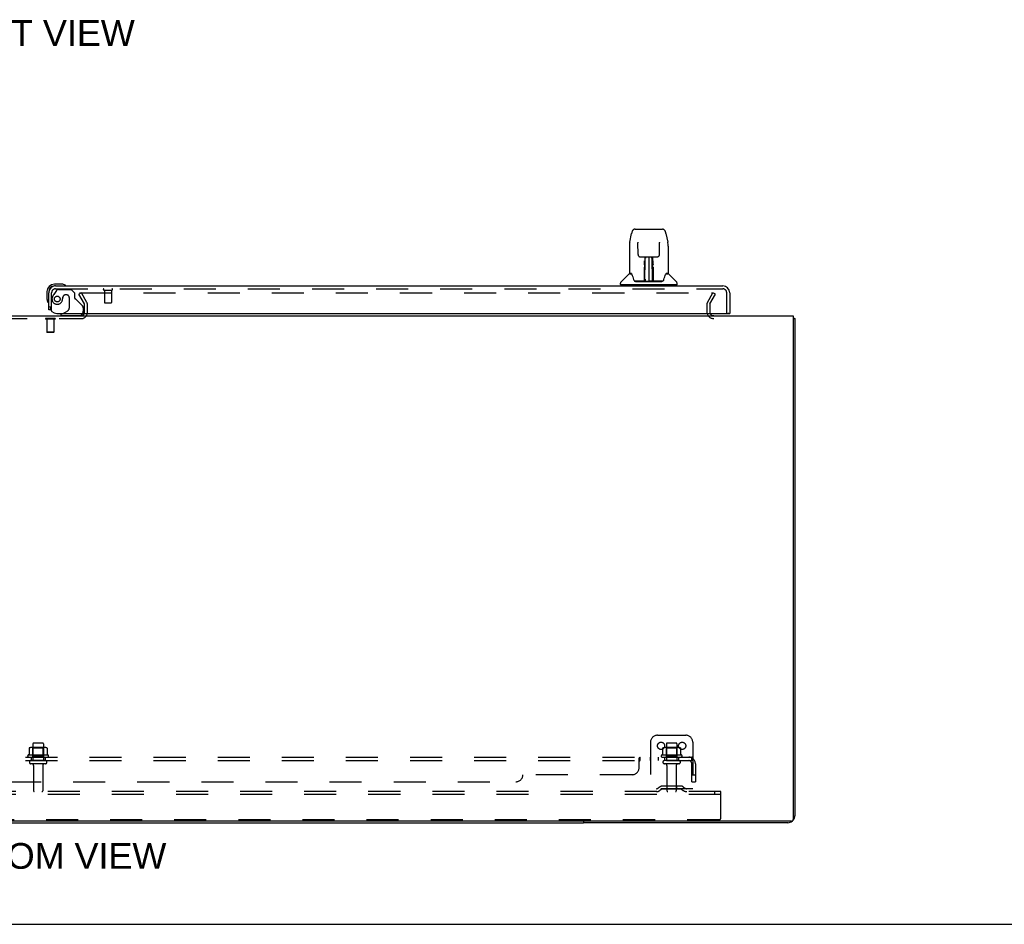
# Model space of a CAD drawing. Header units: inches. Extents: x 0 to 207, y 0 to 134.
# Tile 3 of 78: x 71 to 106, y 0 to 32. Entities that reach past the tile are written whole.
import ezdxf

# ---------------------------------------------------------------- set-up
doc = ezdxf.new("R2010")
doc.units = ezdxf.units.IN
doc.header["$LTSCALE"] = 11.383625
doc.header["$MEASUREMENT"] = 0
doc.linetypes.add('HIDDEN', pattern=[0.2, 0.1, -0.1])
doc.layers.get('0').update_dxf_attribs({"linetype": 'CONTINUOUS'})
for name, color, linetype in [('DEFAULT_2', 8, 'HIDDEN'), ('DIMENSIONS', 7, 'CONTINUOUS'), ('RIGHTHAND_DOOR_ASSEMBLY', 7, 'CONTINUOUS'), ('SUBPANEL', 7, 'CONTINUOUS')]:
    doc.layers.add(name, color=color, linetype=linetype)
doc.styles.get("Standard").update_dxf_attribs({"font": 'arial.ttf'})

msp = doc.modelspace()

# ---------------------------------------------------------------- linework, layer by layer
at = {"color": 3, "linetype": 'Continuous'}
for p, q in [((44.673, 21.607), (98.319, 21.607)), ((98.319, 21.607), (98.319, 3.719)), ((98.371, 21.503), (98.371, 3.854)), ((98.259, 3.659), (44.733, 3.659)), ((98.125, 3.607), (90.871, 3.607))]:
    msp.add_line(p, q, dxfattribs=at)
at = {"color": 7, "linetype": 'Continuous'}
for p, q in [((98.319, 21.503), (98.371, 21.503)), ((52.121, 3.607), (90.871, 3.607)), ((90.871, 3.659), (90.871, 3.607)), ((0, 0), (206.975, 0))]:
    msp.add_line(p, q, dxfattribs=at)
at = {"color": 3, "linetype": 'Continuous'}
for points in [[(98.319, 21.523), (98.322, 21.523), (98.325, 21.521), (98.329, 21.521), (98.333, 21.52), (98.337, 21.519), (98.344, 21.517)], [(98.344, 21.517), (98.347, 21.517), (98.351, 21.516), (98.354, 21.515), (98.356, 21.515), (98.359, 21.514), (98.361, 21.513), (98.364, 21.512), (98.366, 21.511), (98.367, 21.51), (98.368, 21.509), (98.369, 21.508), (98.37, 21.507), (98.371, 21.506), (98.371, 21.505), (98.371, 21.503)]]:
    msp.add_lwpolyline(points, dxfattribs=at)
for centre, radius, start, end in [((95.493, 21.75), 0.142, 206.4775, 270), ((98.125, 3.854), 0.246, 320.5521, 360), ((98.125, 3.854), 0.246, 270, 309.447), ((98.259, 3.719), 0.06, 270, 360)]:
    msp.add_arc(centre, radius, start, end, dxfattribs=at)
at = {"layer": 'DEFAULT_2', "color": 8, "linetype": 'HIDDEN'}
for p, q in [((73.032, 22.42), (72.942, 22.368)), ((72.965, 22.42), (95.415, 22.42)), ((73.228, 22.08), (73.032, 22.42)), ((95.265, 22.08), (95.461, 22.42)), ((95.551, 22.368), (95.461, 22.42)), ((73.138, 22.028), (72.942, 22.368)), ((95.355, 22.028), (95.551, 22.368)), ((73.142, 21.722), (73.142, 22.012)), ((73.246, 21.722), (73.246, 22.012)), ((95.246, 22.012), (95.246, 21.75)), ((95.35, 22.012), (95.35, 21.75)), ((69.965, 21.503), (73.027, 21.503)), ((71.762, 21.507), (71.762, 21.489)), ((72.099, 21.507), (71.762, 21.507)), ((72.099, 21.489), (71.762, 21.489)), ((71.806, 21.489), (71.806, 21.017)), ((72.054, 21.489), (72.054, 21.017)), ((72.099, 21.507), (72.099, 21.489)), ((72.054, 21.017), (71.806, 21.017)), ((71.816, 21.007), (71.806, 21.017)), ((72.044, 21.007), (71.816, 21.007)), ((72.044, 21.007), (72.054, 21.017)), ((93.496, 6.711), (94.496, 6.711)), ((71.309, 6.406), (71.309, 5.811)), ((71.654, 6.436), (71.339, 6.436)), ((71.684, 6.406), (71.684, 5.811)), ((93.246, 6.461), (93.246, 4.711)), ((93.809, 6.406), (93.809, 5.811)), ((94.154, 6.436), (93.839, 6.436)), ((94.184, 6.406), (94.184, 5.811)), ((94.746, 6.461), (94.746, 4.711)), ((71.852, 6.006), (71.141, 6.006)), ((71.178, 6.251), (71.178, 6.033)), ((71.752, 6.272), (71.241, 6.272)), ((71.313, 6.252), (71.293, 6.272)), ((71.313, 5.956), (71.293, 5.936)), ((71.68, 6.252), (71.313, 6.252)), ((71.313, 5.956), (71.313, 6.252)), ((71.68, 5.956), (71.313, 5.956)), ((71.68, 6.252), (71.7, 6.272)), ((71.68, 5.956), (71.68, 6.252)), ((71.68, 5.956), (71.7, 5.936)), ((71.815, 6.251), (71.815, 6.033)), ((94.352, 6.006), (93.641, 6.006)), ((93.678, 6.251), (93.678, 6.033)), ((94.252, 6.272), (93.741, 6.272)), ((93.813, 6.252), (93.793, 6.272)), ((93.813, 5.956), (93.793, 5.936)), ((94.18, 6.252), (93.813, 6.252)), ((93.813, 5.956), (93.813, 6.252)), ((94.18, 5.956), (93.813, 5.956)), ((94.18, 6.252), (94.2, 6.272)), ((94.18, 5.956), (94.18, 6.252)), ((94.18, 5.956), (94.2, 5.936)), ((94.315, 6.251), (94.315, 6.033)), ((71.162, 5.936), (71.831, 5.936)), ((71.754, 5.811), (71.239, 5.811)), ((71.754, 5.701), (71.239, 5.701)), ((71.331, 5.639), (71.331, 4.741)), ((71.661, 5.639), (71.661, 4.741)), ((93.662, 5.936), (94.331, 5.936)), ((94.254, 5.811), (93.739, 5.811)), ((94.254, 5.701), (93.739, 5.701)), ((93.831, 5.639), (93.831, 4.741)), ((94.161, 5.639), (94.161, 4.741)), ((94.337, 4.905), (93.656, 4.905)), ((93.821, 4.905), (93.821, 4.801)), ((94.171, 4.905), (94.171, 4.801)), ((95.746, 4.711), (47.246, 4.711)), ((95.746, 4.607), (47.246, 4.607)), ((94.746, 4.815), (93.246, 4.815)), ((93.589, 4.884), (93.521, 4.835)), ((93.65, 4.799), (93.582, 4.751)), ((94.337, 4.801), (93.656, 4.801)), ((94.343, 4.799), (94.411, 4.751)), ((94.404, 4.884), (94.471, 4.835)), ((95.536, 4.607), (95.536, 4.711)), ((95.746, 4.607), (95.746, 4.711)), ((95.746, 3.774), (95.746, 4.607)), ((95.684, 3.711), (47.309, 3.711))]:
    msp.add_line(p, q, dxfattribs=at)
for points in [[(95.415, 22.42), (95.417, 22.42), (95.419, 22.42), (95.421, 22.419), (95.423, 22.418), (95.425, 22.418), (95.426, 22.417), (95.428, 22.416), (95.429, 22.414), (95.431, 22.413), (95.432, 22.412), (95.433, 22.41), (95.434, 22.408), (95.434, 22.407), (95.435, 22.405), (95.435, 22.403), (95.435, 22.403)], [(95.435, 22.403), (95.435, 22.402), (95.435, 22.4), (95.434, 22.398), (95.434, 22.396), (95.433, 22.395)], [(71.178, 6.033), (71.177, 6.032), (71.177, 6.03), (71.177, 6.029), (71.177, 6.029), (71.176, 6.028), (71.176, 6.027), (71.176, 6.027), (71.175, 6.026), (71.175, 6.026), (71.175, 6.026), (71.174, 6.025), (71.174, 6.025), (71.174, 6.025), (71.173, 6.025), (71.173, 6.024), (71.173, 6.024), (71.172, 6.024), (71.172, 6.024)], [(71.183, 6.26), (71.182, 6.259), (71.181, 6.258), (71.18, 6.257), (71.179, 6.256), (71.178, 6.254), (71.178, 6.252), (71.178, 6.251)], [(71.809, 6.26), (71.811, 6.259), (71.812, 6.258), (71.813, 6.257), (71.814, 6.256), (71.815, 6.254), (71.815, 6.252), (71.815, 6.251)], [(71.821, 6.024), (71.82, 6.024), (71.82, 6.024), (71.82, 6.024), (71.82, 6.025), (71.819, 6.025), (71.819, 6.025), (71.819, 6.025), (71.818, 6.026), (71.818, 6.026), (71.818, 6.026), (71.817, 6.027), (71.817, 6.027), (71.817, 6.028), (71.816, 6.029), (71.816, 6.029), (71.816, 6.03), (71.815, 6.032), (71.815, 6.033)], [(93.678, 6.033), (93.677, 6.032), (93.677, 6.03), (93.677, 6.029), (93.677, 6.029), (93.676, 6.028), (93.676, 6.027), (93.676, 6.027), (93.675, 6.026), (93.675, 6.026), (93.675, 6.026), (93.674, 6.025), (93.674, 6.025), (93.674, 6.025), (93.673, 6.025), (93.673, 6.024), (93.673, 6.024), (93.672, 6.024), (93.672, 6.024)], [(93.683, 6.26), (93.682, 6.259), (93.681, 6.258), (93.68, 6.257), (93.679, 6.256), (93.678, 6.254), (93.678, 6.252), (93.678, 6.251)], [(94.309, 6.26), (94.311, 6.259), (94.312, 6.258), (94.313, 6.257), (94.314, 6.256), (94.315, 6.254), (94.315, 6.252), (94.315, 6.251)], [(94.321, 6.024), (94.32, 6.024), (94.32, 6.024), (94.32, 6.024), (94.32, 6.025), (94.319, 6.025), (94.319, 6.025), (94.319, 6.025), (94.318, 6.026), (94.318, 6.026), (94.318, 6.026), (94.317, 6.027), (94.317, 6.027), (94.317, 6.028), (94.316, 6.029), (94.316, 6.029), (94.316, 6.03), (94.315, 6.032), (94.315, 6.033)]]:
    msp.add_lwpolyline(points, dxfattribs=at)
for centre in [(93.621, 6.336), (94.371, 6.336)]:
    msp.add_circle(centre, 0.128, dxfattribs=at)
for centre, radius, start, end in [((73.109, 22.012), 0.137, 0, 30), ((95.383, 22.012), 0.137, 150, 180), ((73.027, 21.722), 0.219, 270, 360), ((73.027, 21.722), 0.115, 270, 360), ((73.109, 22.012), 0.033, 0, 30), ((95.493, 21.75), 0.246, 180, 270), ((95.383, 22.012), 0.033, 150, 180), ((95.493, 21.75), 0.142, 180, 206.4775), ((93.496, 6.461), 0.25, 90, 180), ((94.496, 6.461), 0.25, 0, 90), ((71.339, 6.406), 0.03, 90, 180), ((71.654, 6.406), 0.03, 0, 90), ((93.839, 6.406), 0.03, 90, 180), ((94.154, 6.406), 0.03, 0, 90), ((71.162, 5.975), 0.0384, 124.4497, 270), ((71.496, 5.406), 0.698, 117.6814, 120.6631), ((71.241, 6.131), 0.141, 90, 113.95), ((71.752, 6.131), 0.141, 66.05, 90), ((71.496, 5.406), 0.698, 59.3369, 62.3186), ((71.831, 5.975), 0.0384, 270, 55.5503), ((93.662, 5.975), 0.0384, 124.4497, 270), ((93.996, 5.406), 0.698, 117.6814, 120.6631), ((93.741, 6.131), 0.141, 90, 113.95), ((94.252, 6.131), 0.141, 66.05, 90), ((93.996, 5.406), 0.698, 59.3369, 62.3186), ((94.331, 5.975), 0.0384, 270, 55.5503), ((71.239, 5.756), 0.055, 90, 270), ((71.269, 5.639), 0.0625, 0, 90), ((71.724, 5.639), 0.0625, 90, 180), ((71.754, 5.756), 0.055, 270, 90), ((93.739, 5.756), 0.055, 90, 270), ((93.769, 5.639), 0.0625, 0, 90), ((94.224, 5.639), 0.0625, 90, 180), ((94.254, 5.756), 0.055, 270, 90), ((93.656, 4.791), 0.114, 90, 125.7539), ((94.337, 4.791), 0.114, 54.2461, 90), ((71.361, 4.741), 0.03, 180, 270), ((71.631, 4.741), 0.03, 270, 360), ((93.461, 4.919), 0.104, 270, 305.7539), ((93.461, 4.919), 0.208, 270, 305.7539), ((93.656, 4.791), 0.01, 90, 125.7539), ((93.861, 4.741), 0.03, 180, 270), ((94.131, 4.741), 0.03, 270, 360), ((94.337, 4.791), 0.01, 54.2461, 90), ((94.532, 4.919), 0.208, 234.2461, 270), ((94.532, 4.919), 0.104, 234.2461, 270), ((95.684, 3.774), 0.0625, 270, 360)]:
    msp.add_arc(centre, radius, start, end, dxfattribs=at)
at = {"layer": 'RIGHTHAND_DOOR_ASSEMBLY', "color": 7, "linetype": 'Continuous'}
for p, q in [((92.51, 24.221), (92.575, 24.527)), ((92.575, 24.527), (92.575, 24.527)), ((92.699, 24.681), (93.669, 24.681)), ((93.793, 24.527), (93.858, 24.221)), ((92.796, 24.215), (92.796, 24.211)), ((92.796, 24.211), (92.796, 24.205)), ((92.796, 24.205), (92.797, 24.196)), ((92.804, 23.775), (92.797, 24.196)), ((93.564, 23.775), (93.571, 24.194)), ((93.571, 24.204), (93.572, 24.209)), ((93.571, 24.194), (93.571, 24.204)), ((92.495, 24.078), (92.495, 23.114)), ((92.495, 24.078), (92.495, 24.078)), ((93.873, 24.078), (93.873, 23.114)), ((92.884, 23.697), (92.944, 23.697)), ((92.985, 23.698), (93.383, 23.698)), ((93.034, 23.543), (93.034, 23.558)), ((93.034, 23.511), (93.034, 23.543)), ((93.034, 23.476), (93.034, 23.511)), ((93.04, 23.343), (93.041, 23.439)), ((93.044, 23.698), (93.041, 23.343)), ((93.042, 23.478), (93.041, 23.439)), ((93.042, 23.563), (93.042, 23.548)), ((93.042, 23.548), (93.042, 23.515)), ((93.042, 23.515), (93.042, 23.478)), ((93.057, 23.461), (93.042, 23.461)), ((93.042, 23.454), (93.057, 23.454)), ((93.046, 22.838), (93.061, 23.698)), ((93.07, 23.693), (93.069, 23.644)), ((93.07, 23.698), (93.07, 23.693)), ((93.184, 23.698), (93.184, 22.827)), ((93.299, 23.644), (93.298, 23.698)), ((93.321, 22.838), (93.306, 23.698)), ((93.326, 23.461), (93.311, 23.461)), ((93.311, 23.454), (93.326, 23.454)), ((93.327, 23.343), (93.324, 23.698)), ((93.326, 23.478), (93.326, 23.515)), ((93.326, 23.439), (93.326, 23.478)), ((93.327, 23.343), (93.326, 23.439)), ((93.334, 23.494), (93.334, 23.457)), ((93.334, 23.457), (93.335, 23.418)), ((93.423, 23.697), (93.484, 23.697)), ((92.486, 23.09), (92.191, 22.795)), ((92.563, 23.106), (92.503, 23.106)), ((92.507, 23.098), (92.569, 23.098)), ((92.567, 23.102), (92.567, 23.102)), ((93.03, 22.85), (93.033, 23.172)), ((93.04, 23.146), (93.032, 23.146)), ((93.037, 22.85), (93.04, 23.146)), ((93.041, 23.343), (93.041, 23.323)), ((93.041, 23.323), (93.041, 23.315)), ((93.041, 23.315), (93.043, 23.315)), ((93.043, 23.315), (93.042, 23.238)), ((93.042, 23.238), (93.042, 23.238)), ((93.042, 23.227), (93.042, 23.238)), ((93.044, 23.231), (93.042, 23.231)), ((93.042, 23.228), (93.05, 23.228)), ((93.042, 23.223), (93.042, 23.227)), ((93.042, 23.221), (93.042, 23.223)), ((93.042, 23.22), (93.042, 23.221)), ((93.042, 23.22), (93.042, 23.22)), ((93.042, 23.219), (93.042, 23.219)), ((93.042, 22.983), (93.042, 23.218)), ((93.318, 23.228), (93.326, 23.228)), ((93.326, 23.231), (93.324, 23.231)), ((93.325, 23.315), (93.326, 23.238)), ((93.326, 23.238), (93.326, 23.236)), ((93.326, 23.236), (93.326, 23.225)), ((93.326, 23.225), (93.326, 23.222)), ((93.326, 23.222), (93.326, 23.221)), ((93.326, 22.983), (93.326, 23.219)), ((93.327, 23.323), (93.327, 23.343)), ((93.327, 23.324), (93.327, 23.334)), ((93.327, 23.296), (93.327, 23.324)), ((93.327, 23.315), (93.327, 23.323)), ((93.797, 23.095), (93.801, 23.102)), ((93.799, 23.098), (93.861, 23.098)), ((93.801, 23.102), (93.801, 23.102)), ((93.804, 23.106), (93.805, 23.107)), ((93.865, 23.106), (93.804, 23.106)), ((93.882, 23.09), (94.176, 22.795)), ((92.18, 22.713), (92.18, 22.767)), ((93.031, 22.831), (92.698, 22.831)), ((92.719, 22.823), (93.648, 22.823)), ((93.032, 22.831), (93.031, 22.831)), ((93.034, 22.827), (93.032, 22.828)), ((93.036, 22.832), (93.036, 22.83)), ((93.039, 22.845), (93.04, 22.852)), ((93.039, 22.844), (93.039, 22.845)), ((93.039, 22.842), (93.039, 22.844)), ((93.039, 22.841), (93.039, 22.842)), ((93.039, 22.84), (93.039, 22.841)), ((93.04, 22.863), (93.041, 22.891)), ((93.04, 22.863), (93.04, 22.839)), ((93.04, 22.852), (93.04, 22.863)), ((93.041, 22.892), (93.042, 22.983)), ((93.046, 22.828), (93.049, 22.824)), ((93.056, 22.905), (93.047, 22.906)), ((93.05, 22.831), (93.048, 22.831)), ((93.056, 22.905), (93.055, 22.829)), ((93.055, 22.829), (93.184, 22.827)), ((93.313, 22.829), (93.184, 22.827)), ((93.32, 22.906), (93.312, 22.905)), ((93.313, 22.829), (93.312, 22.905)), ((93.319, 22.831), (93.318, 22.831)), ((93.326, 22.983), (93.327, 22.892)), ((93.327, 22.891), (93.328, 22.864)), ((93.328, 22.864), (93.328, 22.852)), ((93.328, 22.839), (93.328, 22.863)), ((93.328, 22.852), (93.328, 22.849)), ((93.328, 22.849), (93.328, 22.846)), ((93.328, 22.846), (93.328, 22.844)), ((93.328, 22.844), (93.328, 22.842)), ((93.328, 22.842), (93.329, 22.842)), ((93.328, 22.839), (93.328, 22.837)), ((93.329, 22.842), (93.329, 22.841)), ((93.329, 22.841), (93.329, 22.84)), ((93.331, 22.833), (93.333, 22.832)), ((93.332, 22.83), (93.332, 22.832)), ((93.334, 22.825), (93.334, 22.827)), ((93.67, 22.831), (93.337, 22.831)), ((94.188, 22.713), (94.188, 22.767)), ((71.811, 22.462), (71.811, 22.206)), ((71.871, 22.462), (71.871, 22.419)), ((72.331, 22.725), (72.074, 22.725)), ((72.118, 22.665), (72.074, 22.665)), ((72.369, 22.722), (72.331, 22.725)), ((94.18, 22.705), (92.188, 22.705)), ((92.239, 22.705), (92.239, 22.665)), ((94.129, 22.705), (94.129, 22.665)), ((71.811, 22.206), (71.814, 22.168)), ((71.947, 21.811), (71.871, 21.811)), ((72.382, 21.686), (72.313, 21.646)), ((95.997, 21.686), (96.059, 21.686)), ((72.313, 21.607), (72.313, 21.646))]:
    msp.add_line(p, q, dxfattribs=at)
at = {"layer": 'RIGHTHAND_DOOR_ASSEMBLY', "color": 3, "linetype": 'Continuous'}
for p, q in [((71.871, 21.811), (71.871, 22.419)), ((72.118, 22.665), (95.812, 22.665)), ((96.059, 22.419), (96.059, 21.686)), ((72.163, 21.686), (95.997, 21.686))]:
    msp.add_line(p, q, dxfattribs=at)
at = {"layer": 'RIGHTHAND_DOOR_ASSEMBLY', "color": 8, "linetype": 'HIDDEN'}
for p, q in [((71.975, 21.811), (71.975, 22.419)), ((72.151, 22.507), (72.05, 22.363)), ((72.118, 22.561), (95.812, 22.561)), ((72.216, 22.54), (72.667, 22.54)), ((72.793, 22.414), (72.667, 22.54)), ((72.793, 22.414), (72.793, 22.235)), ((73.833, 22.518), (74.117, 22.518)), ((73.851, 22.518), (73.851, 22.071)), ((74.099, 22.518), (74.099, 22.071)), ((95.955, 21.686), (95.955, 22.419)), ((72.372, 22.25), (72.372, 22.262)), ((72.503, 22.348), (72.47, 22.348)), ((72.601, 22.25), (72.601, 21.871)), ((72.852, 22.177), (73.071, 21.958)), ((73.861, 22.061), (74.089, 22.061)), ((71.975, 21.811), (71.947, 21.811)), ((72.382, 21.686), (72.552, 21.784)), ((73.1, 21.887), (73.1, 21.764)), ((72.943, 21.607), (72.313, 21.607))]:
    msp.add_line(p, q, dxfattribs=at)
at = {"layer": 'RIGHTHAND_DOOR_ASSEMBLY', "color": 7, "linetype": 'Continuous'}
for points in [[(92.699, 24.681), (92.696, 24.681), (92.682, 24.679), (92.669, 24.676), (92.657, 24.671), (92.646, 24.664), (92.636, 24.656), (92.626, 24.647), (92.618, 24.638), (92.611, 24.627), (92.605, 24.616), (92.599, 24.603), (92.593, 24.59), (92.588, 24.575), (92.583, 24.558), (92.578, 24.54), (92.575, 24.527)], [(93.793, 24.527), (93.79, 24.54), (93.785, 24.558), (93.78, 24.575), (93.775, 24.59), (93.769, 24.604), (93.763, 24.616), (93.756, 24.628), (93.749, 24.638), (93.741, 24.648), (93.732, 24.657), (93.721, 24.665), (93.71, 24.671), (93.698, 24.676), (93.685, 24.68), (93.671, 24.681), (93.669, 24.681)], [(92.51, 24.221), (92.504, 24.191), (92.499, 24.151), (92.496, 24.111), (92.495, 24.078)], [(92.796, 24.22), (92.796, 24.221), (92.796, 24.22), (92.796, 24.22), (92.796, 24.219), (92.796, 24.218), (92.796, 24.216), (92.796, 24.215)], [(93.572, 24.209), (93.572, 24.213), (93.572, 24.215), (93.572, 24.217), (93.572, 24.218), (93.572, 24.219), (93.572, 24.22), (93.572, 24.22)], [(93.873, 24.078), (93.872, 24.111), (93.869, 24.151), (93.863, 24.191), (93.858, 24.221)], [(92.804, 23.775), (92.804, 23.768), (92.806, 23.757), (92.81, 23.746), (92.815, 23.736), (92.821, 23.727), (92.829, 23.719), (92.837, 23.711), (92.847, 23.706), (92.857, 23.701), (92.868, 23.698), (92.878, 23.697), (92.883, 23.697)], [(92.945, 23.697), (92.954, 23.697), (92.965, 23.697), (92.976, 23.698), (92.985, 23.698)], [(93.033, 23.418), (93.033, 23.438), (93.034, 23.476)], [(93.042, 23.563), (93.042, 23.562), (93.041, 23.56), (93.04, 23.559), (93.038, 23.558), (93.036, 23.558), (93.034, 23.558)], [(93.326, 23.515), (93.326, 23.548), (93.326, 23.563)], [(93.334, 23.558), (93.334, 23.543), (93.334, 23.528), (93.334, 23.494)], [(93.383, 23.698), (93.392, 23.698), (93.403, 23.697), (93.414, 23.697), (93.423, 23.697)], [(93.485, 23.697), (93.491, 23.697), (93.502, 23.699), (93.512, 23.702), (93.522, 23.706), (93.532, 23.712), (93.54, 23.72), (93.548, 23.728), (93.554, 23.738), (93.559, 23.748), (93.562, 23.758), (93.564, 23.769), (93.564, 23.775)], [(92.563, 23.107), (92.563, 23.107), (92.563, 23.107), (92.563, 23.106)], [(92.563, 23.106), (92.564, 23.106), (92.565, 23.105), (92.565, 23.104), (92.566, 23.104)], [(92.566, 23.104), (92.565, 23.104), (92.565, 23.105), (92.565, 23.106), (92.564, 23.106), (92.565, 23.106)], [(92.572, 23.098), (92.57, 23.1), (92.569, 23.101), (92.568, 23.102), (92.567, 23.103), (92.566, 23.104)], [(92.566, 23.104), (92.566, 23.103), (92.567, 23.102)], [(92.567, 23.102), (92.571, 23.095), (92.584, 23.067), (92.599, 23.031), (92.615, 22.989), (92.631, 22.941), (92.645, 22.894)], [(93.033, 23.172), (93.033, 23.198), (93.033, 23.223), (93.033, 23.247), (93.033, 23.27), (93.033, 23.291), (93.033, 23.31), (93.033, 23.328)], [(93.041, 23.323), (93.041, 23.322), (93.042, 23.319), (93.043, 23.315)], [(93.042, 23.219), (93.042, 23.219), (93.042, 23.22)], [(93.325, 23.315), (93.325, 23.319), (93.327, 23.322), (93.327, 23.323)], [(93.326, 23.221), (93.326, 23.22), (93.326, 23.22), (93.326, 23.219)], [(93.328, 23.199), (93.328, 23.225), (93.327, 23.25), (93.327, 23.274), (93.327, 23.296)], [(93.331, 22.85), (93.328, 23.173), (93.328, 23.199)], [(93.335, 23.328), (93.335, 23.31), (93.335, 23.291), (93.335, 23.27), (93.335, 23.247), (93.335, 23.223), (93.335, 23.198), (93.335, 23.172), (93.338, 22.85)], [(93.722, 22.894), (93.737, 22.94), (93.752, 22.988), (93.768, 23.03), (93.783, 23.066), (93.797, 23.095)], [(93.802, 23.104), (93.801, 23.103), (93.8, 23.102), (93.799, 23.101), (93.797, 23.1), (93.796, 23.098)], [(93.801, 23.102), (93.802, 23.103), (93.802, 23.104)], [(93.802, 23.104), (93.802, 23.104), (93.803, 23.105), (93.804, 23.106), (93.804, 23.106)], [(93.803, 23.106), (93.803, 23.106), (93.803, 23.106), (93.803, 23.105), (93.803, 23.104), (93.802, 23.104)], [(92.645, 22.894), (92.648, 22.886), (92.653, 22.873), (92.658, 22.863), (92.663, 22.854), (92.668, 22.847)], [(92.668, 22.847), (92.674, 22.841), (92.681, 22.836), (92.688, 22.832), (92.695, 22.831), (92.698, 22.831)], [(93.029, 22.831), (93.031, 22.831), (93.033, 22.832), (93.035, 22.833), (93.036, 22.835), (93.037, 22.836), (93.037, 22.838)], [(93.032, 22.828), (93.032, 22.828), (93.032, 22.828), (93.031, 22.827), (93.03, 22.827), (93.03, 22.826), (93.029, 22.826)], [(93.039, 22.838), (93.039, 22.837), (93.038, 22.835), (93.037, 22.833), (93.035, 22.832), (93.033, 22.831), (93.032, 22.831)], [(93.032, 22.831), (93.034, 22.831), (93.035, 22.832), (93.036, 22.832)], [(93.036, 22.832), (93.037, 22.833), (93.038, 22.834), (93.038, 22.835), (93.039, 22.836), (93.039, 22.837), (93.039, 22.837), (93.039, 22.837), (93.039, 22.838), (93.039, 22.838), (93.039, 22.838), (93.039, 22.838), (93.039, 22.839), (93.039, 22.839), (93.039, 22.839), (93.039, 22.84), (93.039, 22.84), (93.039, 22.84)], [(93.036, 22.832), (93.038, 22.833), (93.039, 22.835)], [(93.039, 22.835), (93.04, 22.837), (93.04, 22.839)], [(93.039, 22.834), (93.039, 22.834), (93.04, 22.833), (93.041, 22.831), (93.043, 22.83), (93.044, 22.829), (93.046, 22.828)], [(93.045, 22.831), (93.044, 22.832), (93.043, 22.832), (93.043, 22.833), (93.042, 22.833), (93.041, 22.834), (93.04, 22.835), (93.04, 22.836), (93.04, 22.836)], [(93.048, 22.831), (93.048, 22.831), (93.047, 22.831), (93.046, 22.831), (93.045, 22.831)], [(93.049, 22.824), (93.051, 22.823), (93.051, 22.823)], [(93.317, 22.823), (93.317, 22.823), (93.318, 22.824), (93.322, 22.828)], [(93.322, 22.831), (93.32, 22.831), (93.319, 22.831)], [(93.328, 22.836), (93.328, 22.835), (93.327, 22.834), (93.326, 22.833), (93.325, 22.833), (93.324, 22.832), (93.323, 22.831), (93.322, 22.831)], [(93.322, 22.828), (93.323, 22.829), (93.325, 22.829), (93.326, 22.83), (93.327, 22.831), (93.328, 22.832), (93.328, 22.833), (93.329, 22.834), (93.329, 22.834)], [(93.328, 22.837), (93.329, 22.835), (93.33, 22.833), (93.332, 22.832), (93.332, 22.832)], [(93.329, 22.84), (93.329, 22.84), (93.329, 22.839), (93.329, 22.839), (93.329, 22.839), (93.329, 22.838), (93.329, 22.838), (93.329, 22.838), (93.329, 22.838), (93.329, 22.837), (93.329, 22.837), (93.329, 22.836), (93.329, 22.836), (93.33, 22.835), (93.331, 22.834), (93.331, 22.833)], [(93.331, 22.838), (93.331, 22.837), (93.332, 22.835), (93.333, 22.833), (93.335, 22.832), (93.337, 22.831), (93.339, 22.831)], [(93.333, 22.832), (93.334, 22.831), (93.335, 22.831)], [(93.334, 22.825), (93.334, 22.825), (93.334, 22.824), (93.334, 22.824), (93.334, 22.824), (93.335, 22.824), (93.335, 22.824), (93.336, 22.824), (93.336, 22.824), (93.337, 22.825), (93.338, 22.825), (93.338, 22.825), (93.339, 22.826)], [(93.335, 22.831), (93.336, 22.831), (93.337, 22.831)], [(93.67, 22.831), (93.672, 22.831), (93.68, 22.832), (93.687, 22.835), (93.694, 22.84), (93.699, 22.846)], [(93.699, 22.846), (93.705, 22.853), (93.71, 22.862), (93.715, 22.872), (93.72, 22.885), (93.722, 22.894)]]:
    msp.add_lwpolyline(points, dxfattribs=at)
at = {"layer": 'RIGHTHAND_DOOR_ASSEMBLY', "color": 8, "linetype": 'HIDDEN'}
msp.add_circle((72.175, 22.198), 0.101, dxfattribs=at)
at = {"layer": 'RIGHTHAND_DOOR_ASSEMBLY', "color": 7, "linetype": 'Continuous'}
for centre, radius, start, end in [((92.507, 23.069), 0.0295, 90, 135), ((92.503, 23.114), 0.00787, 180, 270), ((93.044, 23.222), 0.00886, 359, 89), ((93.324, 23.222), 0.00886, 91, 181), ((93.861, 23.069), 0.0295, 45, 90), ((93.865, 23.114), 0.00787, 270, 360), ((92.219, 22.767), 0.0394, 135, 180), ((93.044, 22.831), 0.00787, 182, 258.8695), ((93.055, 22.838), 0.00886, 179, 269), ((93.055, 22.838), 0.00886, 179.0026, 257.5816), ((93.313, 22.838), 0.00886, 271, 1), ((93.324, 22.831), 0.00787, 281.1329, 358), ((94.148, 22.767), 0.0394, 0, 45), ((72.074, 22.462), 0.263, 90, 180), ((72.074, 22.462), 0.203, 90, 180), ((72.331, 22.475), 0.25, 59.1101, 90), ((72.451, 22.68), 0.015, 270, 353.6204), ((72.451, 22.677), 0.015, 6.3796, 59.1101), ((92.188, 22.713), 0.00787, 180, 270), ((94.18, 22.713), 0.00787, 270, 360), ((72.061, 22.206), 0.25, 180, 210.8899), ((71.86, 22.085), 0.015, 210.8899, 263.6204), ((71.856, 22.085), 0.015, 276.3796, 360), ((72.943, 21.764), 0.157, 291.3822, 330.1697), ((72.943, 21.764), 0.157, 270, 280.1104)]:
    msp.add_arc(centre, radius, start, end, dxfattribs=at)
at = {"layer": 'RIGHTHAND_DOOR_ASSEMBLY', "color": 3, "linetype": 'Continuous'}
for centre, radius, start, end in [((72.118, 22.419), 0.246, 90, 180), ((95.812, 22.419), 0.246, 0, 90), ((72.163, 21.936), 0.25, 180, 270), ((95.997, 21.706), 0.02, 270, 360)]:
    msp.add_arc(centre, radius, start, end, dxfattribs=at)
at = {"layer": 'RIGHTHAND_DOOR_ASSEMBLY', "color": 8, "linetype": 'HIDDEN'}
for centre, radius, start, end in [((72.118, 22.419), 0.142, 90, 180), ((72.216, 22.461), 0.079, 90, 144.9), ((73.833, 22.54), 0.0215, 90, 270), ((74.117, 22.54), 0.0215, 270, 90), ((95.812, 22.419), 0.142, 0, 90), ((72.175, 22.198), 0.187, 163.1561, 342.1518), ((72.366, 22.141), 0.386, 144.9, 163.1561), ((71.979, 22.262), 0.393, 342.0702, 358.3395), ((72.47, 22.25), 0.098, 90, 180), ((72.503, 22.25), 0.098, 0, 90), ((72.832, 22.235), 0.039, 180, 248.3904), ((72.781, 22.106), 0.1, 45, 68.3904), ((73.861, 22.071), 0.01, 180, 270), ((74.089, 22.071), 0.01, 270, 360), ((72.501, 21.871), 0.1, 300.092, 360), ((73, 21.887), 0.1, 0, 45), ((72.943, 21.764), 0.157, 330.1697, 360), ((72.943, 21.764), 0.157, 280.1104, 291.3822)]:
    msp.add_arc(centre, radius, start, end, dxfattribs=at)
at = {"layer": 'SUBPANEL', "color": 8, "linetype": 'HIDDEN'}
for p, q in [((48.278, 5.936), (94.715, 5.936)), ((48.278, 5.811), (94.715, 5.811)), ((71.246, 5.936), (71.246, 5.811)), ((71.746, 5.936), (71.746, 5.811)), ((92.84, 5.561), (92.84, 5.882)), ((92.843, 5.887), (92.845, 5.89)), ((92.845, 5.89), (92.846, 5.893)), ((92.846, 5.893), (92.848, 5.896)), ((92.848, 5.896), (92.85, 5.899)), ((92.85, 5.899), (92.851, 5.903)), ((92.85, 5.787), (92.852, 5.788)), ((92.875, 5.811), (92.875, 5.936)), ((93.237, 5.936), (93.237, 5.811)), ((93.518, 5.936), (93.518, 5.811)), ((93.746, 5.936), (93.746, 5.811)), ((94.246, 5.936), (94.246, 5.811)), ((94.754, 5.882), (94.674, 5.786)), ((94.715, 5.811), (94.715, 5.936)), ((94.715, 5.061), (94.715, 5.699)), ((94.84, 5.699), (94.84, 5.061)), ((92.59, 5.311), (88.715, 5.311)), ((94.715, 5.311), (94.84, 5.311)), ((54.528, 5.061), (88.465, 5.061)), ((94.715, 5.061), (94.84, 5.061))]:
    msp.add_line(p, q, dxfattribs=at)
for points in [[(92.84, 5.882), (92.842, 5.884), (92.843, 5.887)], [(92.84, 5.786), (92.842, 5.785), (92.844, 5.785), (92.845, 5.785), (92.847, 5.786), (92.848, 5.786), (92.85, 5.787), (92.852, 5.788), (92.853, 5.789), (92.854, 5.79), (92.856, 5.792), (92.857, 5.793)], [(92.84, 5.786), (92.842, 5.785), (92.844, 5.785), (92.845, 5.785), (92.847, 5.786), (92.848, 5.786)], [(92.851, 5.903), (92.854, 5.91), (92.856, 5.914), (92.857, 5.917), (92.859, 5.92)], [(92.856, 5.792), (92.857, 5.793), (92.859, 5.795), (92.86, 5.797), (92.863, 5.801)], [(92.859, 5.92), (92.86, 5.923), (92.862, 5.926), (92.864, 5.929), (92.866, 5.931), (92.867, 5.933), (92.869, 5.934), (92.871, 5.935), (92.873, 5.936), (92.874, 5.936), (92.875, 5.936)], [(92.862, 5.926), (92.864, 5.929), (92.866, 5.931), (92.867, 5.933), (92.869, 5.934), (92.871, 5.935), (92.873, 5.936), (92.874, 5.936), (92.875, 5.936)], [(92.863, 5.801), (92.864, 5.803), (92.865, 5.805), (92.867, 5.806), (92.868, 5.808), (92.87, 5.809)], [(92.865, 5.805), (92.867, 5.806), (92.868, 5.808), (92.87, 5.809), (92.871, 5.81), (92.873, 5.811), (92.874, 5.811), (92.875, 5.811)], [(92.871, 5.81), (92.873, 5.811), (92.874, 5.811), (92.875, 5.811)], [(94.674, 5.786), (94.675, 5.785), (94.676, 5.785), (94.677, 5.785), (94.678, 5.786), (94.679, 5.786), (94.68, 5.787), (94.681, 5.788), (94.683, 5.789), (94.684, 5.79), (94.686, 5.792), (94.688, 5.793), (94.692, 5.797)], [(94.715, 5.871), (94.715, 5.871), (94.715, 5.871), (94.715, 5.871), (94.715, 5.87), (94.715, 5.87), (94.715, 5.869), (94.715, 5.869), (94.715, 5.868), (94.715, 5.868), (94.715, 5.867), (94.715, 5.866), (94.714, 5.866), (94.714, 5.865), (94.714, 5.864), (94.714, 5.864), (94.714, 5.863), (94.714, 5.862), (94.714, 5.862), (94.713, 5.861), (94.713, 5.86), (94.713, 5.86), (94.713, 5.859), (94.713, 5.858), (94.713, 5.857), (94.712, 5.856), (94.712, 5.856), (94.712, 5.855), (94.712, 5.854), (94.712, 5.853), (94.711, 5.853), (94.711, 5.852), (94.711, 5.851), (94.711, 5.85), (94.71, 5.849), (94.71, 5.848), (94.71, 5.848), (94.71, 5.847), (94.709, 5.846), (94.709, 5.845), (94.709, 5.844), (94.708, 5.843), (94.708, 5.842), (94.708, 5.841), (94.708, 5.84), (94.707, 5.84), (94.707, 5.839), (94.707, 5.838), (94.706, 5.837), (94.706, 5.836), (94.705, 5.835), (94.705, 5.834), (94.705, 5.833), (94.704, 5.832), (94.704, 5.831), (94.703, 5.83), (94.703, 5.829), (94.703, 5.828), (94.702, 5.827), (94.702, 5.826), (94.701, 5.825), (94.701, 5.824), (94.701, 5.823), (94.7, 5.822), (94.7, 5.822), (94.699, 5.821), (94.699, 5.82), (94.699, 5.819), (94.698, 5.818), (94.698, 5.818), (94.698, 5.817), (94.697, 5.816), (94.697, 5.815), (94.696, 5.815), (94.696, 5.814), (94.696, 5.813), (94.695, 5.813), (94.695, 5.812), (94.695, 5.811), (94.694, 5.811), (94.694, 5.81), (94.694, 5.81), (94.693, 5.809), (94.693, 5.809), (94.693, 5.808), (94.692, 5.808), (94.692, 5.808)], [(94.692, 5.797), (94.694, 5.799), (94.696, 5.801), (94.698, 5.803), (94.7, 5.805), (94.703, 5.806), (94.705, 5.808), (94.707, 5.809), (94.71, 5.81), (94.712, 5.811), (94.713, 5.811), (94.715, 5.811)], [(94.692, 5.808), (94.692, 5.807), (94.692, 5.807), (94.692, 5.807), (94.692, 5.807), (94.692, 5.808), (94.692, 5.808), (94.693, 5.808), (94.693, 5.808), (94.693, 5.809), (94.694, 5.809), (94.694, 5.81), (94.694, 5.81), (94.695, 5.811), (94.695, 5.811)], [(94.735, 5.914), (94.734, 5.917), (94.732, 5.92), (94.731, 5.923), (94.729, 5.926), (94.727, 5.929), (94.726, 5.931), (94.724, 5.933), (94.722, 5.934), (94.72, 5.935), (94.718, 5.936), (94.717, 5.936), (94.715, 5.936)], [(94.715, 5.868), (94.715, 5.869), (94.715, 5.869), (94.715, 5.87), (94.715, 5.87), (94.715, 5.871), (94.715, 5.871), (94.715, 5.871), (94.715, 5.871)], [(94.754, 5.882), (94.752, 5.884), (94.749, 5.887), (94.747, 5.89), (94.745, 5.893), (94.744, 5.896), (94.742, 5.899), (94.74, 5.903), (94.738, 5.907), (94.735, 5.914)]]:
    msp.add_lwpolyline(points, dxfattribs=at)
for centre, radius, start, end in [((94.603, 5.699), 0.237, 0, 90), ((94.603, 5.699), 0.112, 0, 90), ((88.465, 5.311), 0.25, 270, 360), ((92.59, 5.561), 0.25, 270, 360)]:
    msp.add_arc(centre, radius, start, end, dxfattribs=at)

# ---------------------------------------------------------------- texts
at = {"layer": 'DIMENSIONS', "color": 2, "linetype": 'Continuous', "attachment_point": 2, "line_spacing_factor": 0.9}
for s, insert, char_height, width in [('FRONT VIEW', (70.924, 32.099), 0.9131, 7.99069), ('BOTTOM VIEW', (71.515, 2.885), 0.91312, 9.04978)]:
    msp.add_mtext(s, dxfattribs=dict(at, insert=insert, char_height=char_height, width=width))

doc.saveas('drawing.dxf')
